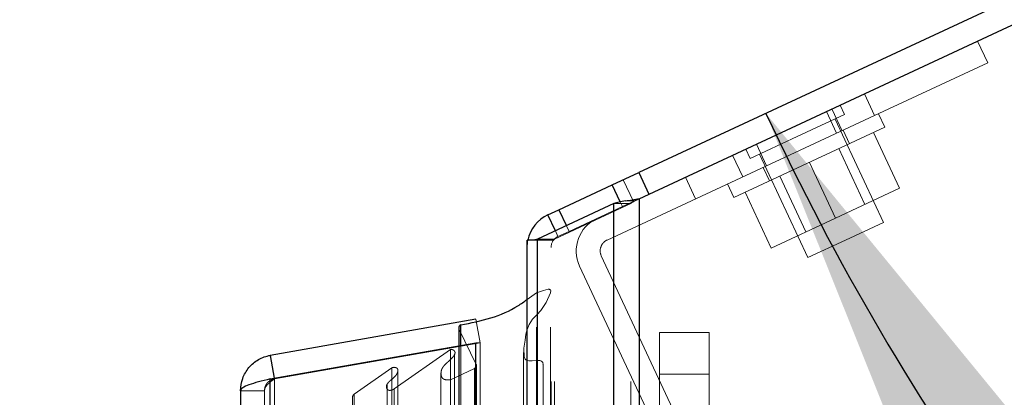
# Model space of a CAD drawing. Header units: inches. Extents: x 0.2 to 10.8, y 0.2 to 8.2.
# Tile 88 of 112: x 5.9568 to 6.2034, y 5.0658 to 5.1605. Entities that reach past the tile are written whole.
import ezdxf

# ---------------------------------------------------------------- set-up
doc = ezdxf.new("R2010")
doc.units = ezdxf.units.IN
doc.header["$MEASUREMENT"] = 0
doc.linetypes.add('HIDDEN', pattern=[0.07500000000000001, 0.05, -0.025])
doc.layers.add('DIMENSIONS', color=140, linetype='Continuous')
doc.styles.add('SLDTEXTSTYLE0', font='TXT', dxfattribs={"width": 0.7})
doc.dimstyles.new('SLDDIMSTYLE5', dxfattribs={"dimtxt": 0.0849609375, "dimasz": 0.13, "dimexe": 0, "dimexo": 0.0625, "dimgap": 0.021240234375, "dimtad": 0, "dimtih": 1, "dimtoh": 1, "dimdec": 4, "dimlfac": 12, "dimzin": 12, "dimdsep": 46, "dimtxsty": 'SLDTEXTSTYLE0', "dimsah": 1, "dimcen": 0.09, "dimadec": 0, "dimazin": 3, "dimtfac": 1, "dimtdec": 0, "dimtofl": 0, "dimtmove": 0, "dimatfit": 3, "dimfxl": 0, "dimfrac": 2, "dimtolj": 1, "dimtzin": 12, "dimarcsym": 0})

# ---------------------------------------------------------------- blocks, each defined once
blk = doc.blocks.new('_D_17')
at = {"layer": 'DIMENSIONS'}
blk.add_line((6.60817236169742, 5.415994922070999), (5.956803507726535, 5.415994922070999), dxfattribs=at)
for radius, start, end in [(0.6602016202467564, 158.6313524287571, 180), (0.6602016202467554, 205.000000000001, 226.3686475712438)]:
    blk.add_arc((6.742005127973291, 5.415994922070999), radius, start, end, dxfattribs=at)
for points in [[(6.081803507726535, 5.415994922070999), (6.114326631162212, 5.543439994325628), (6.074515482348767, 5.547322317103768)], [(6.143659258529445, 5.13698166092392), (6.192555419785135, 5.014878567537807), (6.226995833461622, 5.035222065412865)]]:
    blk.add_solid(points, dxfattribs=at)
at = {"layer": 'DIMENSIONS', "insert": (5.994988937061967, 5.320868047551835), "char_height": 0.08333333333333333, "attachment_point": 1, "style": 'SLDTEXTSTYLE0'}
blk.add_mtext('25°', dxfattribs=at)

msp = doc.modelspace()

# ---------------------------------------------------------------- linework, layer by layer
at = {"color": 7, "linetype": 'Continuous', "lineweight": 25}
for p, q in [((6.74200512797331, 5.415994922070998), (6.111862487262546, 5.122154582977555)), ((6.11195014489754, 5.115575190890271), (6.744540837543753, 5.410557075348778)), ((6.105186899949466, 5.119041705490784), (6.111862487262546, 5.122154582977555)), ((6.111862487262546, 5.122154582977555), (6.114398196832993, 5.116716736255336)), ((6.091835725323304, 5.112815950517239), (6.105186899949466, 5.119041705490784)), ((6.107183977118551, 5.114758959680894), (6.105186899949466, 5.119041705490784)), ((6.10558618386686, 5.114394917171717), (6.086510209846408, 5.105421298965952)), ((6.10558618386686, 3.169745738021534), (6.10558618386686, 5.114394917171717)), ((6.11195014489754, 5.115575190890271), (6.11195014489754, 3.169745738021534)), ((6.089070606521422, 5.111526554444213), (6.091835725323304, 5.112815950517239)), ((6.090944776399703, 5.107507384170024), (6.089070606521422, 5.111526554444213)), ((6.091835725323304, 5.112815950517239), (6.093705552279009, 5.108806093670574)), ((6.083874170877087, 3.169745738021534), (6.083874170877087, 5.105162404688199)), ((6.085571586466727, 5.105162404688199), (6.083874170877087, 5.105162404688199)), ((6.086510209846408, 3.169745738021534), (6.086510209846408, 5.105421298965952)), ((6.071071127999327, 5.085376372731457), (6.019550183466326, 5.076291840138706)), ((6.066761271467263, 5.083157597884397), (6.066761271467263, 5.078698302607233)), ((6.067270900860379, 5.07878816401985), (6.067270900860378, 5.083925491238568)), ((6.019550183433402, 5.070373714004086), (6.071071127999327, 5.079458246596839)), ((6.071071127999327, 3.19585015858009), (6.071071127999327, 5.079458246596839)), ((6.071071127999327, 5.079458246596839), (6.071140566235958, 5.079458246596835)), ((6.019550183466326, 5.076291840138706), (6.020562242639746, 5.070552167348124)), ((6.019550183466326, 3.204934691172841), (6.019550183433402, 5.070373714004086)), ((6.012113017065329, 5.067428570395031), (6.012113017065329, 3.207879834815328))]:
    msp.add_line(p, q, dxfattribs=at)
at = {"color": 7, "linetype": 'HIDDEN', "lineweight": 18}
for p, q in [((6.196686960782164, 5.155088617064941), (6.199222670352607, 5.149650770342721)), ((6.199222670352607, 5.149650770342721), (6.170900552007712, 5.136443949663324)), ((6.170900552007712, 5.136443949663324), (6.168364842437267, 5.141881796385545)), ((6.168364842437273, 5.141881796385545), (6.170900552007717, 5.136443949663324)), ((6.163342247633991, 5.136666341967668), (6.162241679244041, 5.139026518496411)), ((6.10390930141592, 5.105205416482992), (6.170900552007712, 5.136443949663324)), ((6.151541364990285, 5.13116350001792), (6.163342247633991, 5.136666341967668)), ((6.15883786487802, 5.137439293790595), (6.161373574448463, 5.132001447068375)), ((6.160208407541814, 5.138078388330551), (6.162744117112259, 5.13264054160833)), ((6.173442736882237, 5.133491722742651), (6.171857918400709, 5.136890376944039)), ((6.173088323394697, 5.109603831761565), (6.16098207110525, 5.13556577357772)), ((6.173442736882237, 5.133491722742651), (6.135679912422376, 5.115882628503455)), ((6.16456847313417, 5.12935358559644), (6.162983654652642, 5.132752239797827)), ((6.17064828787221, 5.13218864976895), (6.177163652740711, 5.118216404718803)), ((6.139740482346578, 5.125660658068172), (6.151541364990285, 5.13116350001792)), ((6.141326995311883, 5.129273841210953), (6.143862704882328, 5.123835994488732)), ((6.135322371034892, 5.126473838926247), (6.137858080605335, 5.121035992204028)), ((6.135322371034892, 5.126473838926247), (6.137858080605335, 5.121035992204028)), ((6.135322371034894, 5.126473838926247), (6.137858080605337, 5.121035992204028)), ((6.135322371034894, 5.126473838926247), (6.137858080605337, 5.121035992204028)), ((6.138639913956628, 5.128020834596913), (6.139740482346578, 5.125660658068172)), ((6.14210065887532, 5.126761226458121), (6.154206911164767, 5.100799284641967)), ((6.168474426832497, 5.114164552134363), (6.161959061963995, 5.128136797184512)), ((6.154561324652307, 5.124687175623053), (6.16107668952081, 5.110714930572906)), ((6.142969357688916, 5.123419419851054), (6.144554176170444, 5.120020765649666)), ((6.110487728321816, 5.11489325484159), (6.107952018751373, 5.120331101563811)), ((6.123521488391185, 5.120970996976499), (6.126057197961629, 5.11553315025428)), ((6.134095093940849, 5.119281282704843), (6.135679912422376, 5.115882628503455)), ((6.147163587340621, 5.121237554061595), (6.153678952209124, 5.107265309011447)), ((6.138474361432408, 5.117185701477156), (6.144989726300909, 5.103213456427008)), ((6.16107668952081, 5.110714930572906), (6.177163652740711, 5.118216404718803)), ((6.090752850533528, 5.105421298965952), (6.10982882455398, 5.114394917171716)), ((6.10982882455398, 5.114394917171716), (6.10558618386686, 5.114394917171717)), ((6.105586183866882, 3.169745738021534), (6.105586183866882, 5.114394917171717)), ((6.107722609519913, 5.113603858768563), (6.107183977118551, 5.114758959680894)), ((6.111913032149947, 5.115557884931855), (6.107722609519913, 5.113603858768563)), ((6.110802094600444, 5.115025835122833), (6.108505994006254, 5.115025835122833)), ((6.10982882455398, 3.169745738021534), (6.10982882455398, 5.114394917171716)), ((6.109828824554, 3.169745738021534), (6.109828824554, 5.114394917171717)), ((6.11195014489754, 5.115575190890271), (6.11195014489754, 3.169745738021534)), ((6.111950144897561, 3.169745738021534), (6.111950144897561, 5.115575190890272)), ((6.111950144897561, 3.169745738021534), (6.111950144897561, 5.115575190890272)), ((6.107722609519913, 5.113603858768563), (6.094371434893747, 5.107378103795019)), ((6.144989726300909, 5.103213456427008), (6.16107668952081, 5.110714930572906)), ((6.163647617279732, 5.105201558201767), (6.173088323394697, 5.109603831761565)), ((6.091606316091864, 5.106088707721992), (6.090944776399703, 5.107507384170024)), ((6.094371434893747, 5.107378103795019), (6.091606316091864, 5.106088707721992)), ((6.093705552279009, 5.108806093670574), (6.094371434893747, 5.107378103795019)), ((6.090439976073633, 5.105162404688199), (6.085571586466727, 5.105162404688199)), ((6.090752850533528, 5.105421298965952), (6.086510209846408, 5.105421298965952)), ((6.08651020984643, 3.169745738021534), (6.086510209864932, 5.105421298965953)), ((6.089874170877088, 3.169745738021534), (6.089874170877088, 5.105162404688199)), ((6.090752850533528, 3.169745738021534), (6.090752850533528, 5.105421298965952)), ((6.090752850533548, 3.169745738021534), (6.090752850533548, 5.105421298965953)), ((6.154206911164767, 5.100799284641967), (6.163647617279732, 5.105201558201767)), ((6.122743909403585, 5.0577158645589), (6.102458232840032, 5.101218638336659)), ((6.117306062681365, 5.055180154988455), (6.097020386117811, 5.098682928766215)), ((6.083874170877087, 5.090297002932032), (6.086255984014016, 5.091928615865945)), ((6.086255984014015, 3.183379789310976), (6.086255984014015, 5.091928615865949)), ((6.071071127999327, 5.085376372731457), (6.072113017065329, 5.079467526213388)), ((6.066845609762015, 3.192516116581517), (6.066845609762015, 5.082792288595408)), ((6.071146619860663, 5.073973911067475), (6.066845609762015, 5.082792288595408)), ((6.066845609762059, 3.192516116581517), (6.066845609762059, 5.082792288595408)), ((6.117001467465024, 5.08198300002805), (6.129501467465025, 5.08198300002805)), ((6.117001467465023, 5.071566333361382), (6.117001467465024, 5.08198300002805)), ((6.129501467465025, 5.08198300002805), (6.129501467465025, 5.071566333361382)), ((6.072113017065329, 5.079467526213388), (6.020592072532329, 5.070382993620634)), ((6.020592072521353, 5.070373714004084), (6.072113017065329, 5.079458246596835)), ((6.071140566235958, 5.079458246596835), (6.072113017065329, 5.079458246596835)), ((6.072113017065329, 3.19585015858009), (6.072113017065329, 5.079458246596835)), ((6.050617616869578, 5.067857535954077), (6.064707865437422, 5.077723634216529)), ((6.064707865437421, 3.197584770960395), (6.064707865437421, 5.07772363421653)), ((6.066761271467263, 5.078698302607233), (6.066761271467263, 3.19661010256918)), ((6.067270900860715, 3.196520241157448), (6.067270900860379, 5.07878816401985)), ((6.083000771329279, 5.076974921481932), (6.083000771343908, 3.198338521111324)), ((6.083000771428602, 5.076973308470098), (6.083000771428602, 3.198346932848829)), ((6.065700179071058, 3.198839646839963), (6.065700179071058, 5.076506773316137)), ((6.040600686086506, 5.066555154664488), (6.050033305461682, 5.073159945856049)), ((6.050033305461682, 3.202148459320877), (6.050033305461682, 5.073159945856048)), ((6.051464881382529, 5.072231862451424), (6.051464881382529, 5.072235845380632)), ((6.051464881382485, 3.203072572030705), (6.051464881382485, 5.072231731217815)), ((6.064676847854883, 5.070176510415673), (6.070695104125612, 5.073010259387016)), ((6.070695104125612, 3.202298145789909), (6.070695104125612, 5.073010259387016)), ((6.070695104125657, 3.202298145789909), (6.070695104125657, 5.073010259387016)), ((6.071146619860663, 3.20133449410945), (6.071146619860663, 5.073973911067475)), ((6.07117343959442, 3.201544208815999), (6.07117343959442, 5.073764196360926)), ((6.019550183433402, 5.070373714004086), (6.020592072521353, 5.070373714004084)), ((6.019550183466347, 5.070373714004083), (6.019550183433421, 3.204934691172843)), ((6.020562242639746, 5.070552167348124), (6.020592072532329, 5.070382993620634)), ((6.020592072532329, 3.204934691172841), (6.020592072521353, 5.070373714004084)), ((6.020592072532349, 5.070373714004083), (6.020592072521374, 3.204934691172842)), ((6.062310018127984, 5.071821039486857), (6.062310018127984, 5.071819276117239)), ((6.062310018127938, 5.07181914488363), (6.062310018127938, 3.203497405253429)), ((6.064676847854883, 3.205131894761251), (6.064676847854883, 5.070176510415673)), ((6.117001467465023, 5.023303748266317), (6.117001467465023, 5.071566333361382)), ((6.117001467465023, 5.071566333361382), (6.129501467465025, 5.071566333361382)), ((6.117001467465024, 5.071566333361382), (6.129501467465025, 5.071566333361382)), ((6.129501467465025, 5.071566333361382), (6.129501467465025, 5.023303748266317)), ((6.018113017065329, 5.067428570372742), (6.012113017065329, 5.067428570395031)), ((6.018113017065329, 5.067428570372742), (6.018113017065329, 3.207879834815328)), ((6.048852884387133, 5.069130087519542), (6.048852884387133, 5.06912684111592)), ((6.04885288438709, 5.06912670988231), (6.04885288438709, 3.206177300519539)), ((6.050617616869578, 3.207450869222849), (6.050617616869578, 5.067857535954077)), ((6.040167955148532, 3.209483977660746), (6.040167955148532, 5.065824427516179)), ((6.040600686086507, 3.208753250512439), (6.040600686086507, 5.066555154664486))]:
    msp.add_line(p, q, dxfattribs=at)
at = {"color": 7, "linetype": 'HIDDEN', "lineweight": 18, "flags": 128}
for points in [[(6.083874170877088, 5.103369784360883), (6.083964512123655, 5.104641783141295), (6.084054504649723, 5.105162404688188)], [(6.086255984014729, 5.09192861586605), (6.087964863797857, 5.092584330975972), (6.089130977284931, 5.092856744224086), (6.089368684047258, 5.092856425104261), (6.089478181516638, 5.09283950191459), (6.08957542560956, 5.092807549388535), (6.089655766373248, 5.092757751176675), (6.08971815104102, 5.092690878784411), (6.089794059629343, 5.092518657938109), (6.089767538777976, 5.091996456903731), (6.088684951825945, 5.089572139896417), (6.087299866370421, 5.087558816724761), (6.086293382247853, 5.08649134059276), (6.085240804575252, 5.085346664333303), (6.084372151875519, 5.084064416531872), (6.083850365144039, 5.082732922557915), (6.083592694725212, 5.081572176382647), (6.083367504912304, 5.080087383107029), (6.083074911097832, 5.078120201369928), (6.083114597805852, 5.075954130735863), (6.083380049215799, 5.075373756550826), (6.083569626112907, 5.075186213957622), (6.083767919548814, 5.075059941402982), (6.084008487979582, 5.074959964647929), (6.084326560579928, 5.074892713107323), (6.084716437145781, 5.074880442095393), (6.08516460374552, 5.074907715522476), (6.086245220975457, 5.075002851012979), (6.086531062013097, 5.075017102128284), (6.086608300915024, 5.075018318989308), (6.086630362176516, 5.075018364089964), (6.086637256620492, 5.075018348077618), (6.086639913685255, 5.075018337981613), (6.086640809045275, 5.075018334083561), (6.086641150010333, 5.075018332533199), (6.08664128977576, 5.075018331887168), (6.086641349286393, 5.075018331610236), (6.086641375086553, 5.075018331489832), (6.086641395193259, 5.075018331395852), (6.087037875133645, 5.074983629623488), (6.087333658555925, 5.074894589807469), (6.087575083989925, 5.074756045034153), (6.087772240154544, 5.074510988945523), (6.087865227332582, 5.074010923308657), (6.087852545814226, 5.073920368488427)], [(6.089763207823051, 3.183319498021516), (6.089763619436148, 4.130100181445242), (6.089763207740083, 5.091984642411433)], [(6.087863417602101, 3.201365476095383), (6.08786354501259, 4.122540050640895), (6.087863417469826, 5.073944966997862)], [(6.087863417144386, 3.201376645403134), (6.087863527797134, 4.099038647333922), (6.08786341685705, 5.073920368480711)]]:
    msp.add_lwpolyline(points, dxfattribs=at)
at = {"color": 7, "linetype": 'Continuous', "lineweight": 25}
for centre, radius, start, end in [((6.092874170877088, 5.103369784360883), 0.008999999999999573, 114.9999999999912, 168.510986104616), ((6.067594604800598, 5.083157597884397), 0.0008333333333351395, 112.8577604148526, 180)]:
    msp.add_arc(centre, radius, start, end, dxfattribs=at)
at = {"color": 7, "linetype": 'HIDDEN', "lineweight": 18}
for centre, radius, start, end in [((6.105177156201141, 5.102486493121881), 0.009000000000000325, 115.0000000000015, 204.9999999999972), ((6.092874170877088, 5.103369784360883), 0.003000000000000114, 115.0000000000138, 180), ((6.105177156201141, 5.102486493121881), 0.003000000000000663, 114.9999999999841, 204.9999999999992), ((6.067594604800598, 5.083157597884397), 0.0008333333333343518, 180, 205.9999999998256), ((6.070340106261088, 5.073764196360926), 0.0008333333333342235, 295.2138142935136, 14.57562494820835), ((6.041001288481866, 5.065824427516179), 0.0008333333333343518, 118.7326247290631, 180)]:
    msp.add_arc(centre, radius, start, end, dxfattribs=at)
at = {"color": 7, "linetype": 'Continuous', "lineweight": 25}
for points in [[(6.108505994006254, 5.115025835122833), (6.107415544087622, 5.114815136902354), (6.106420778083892, 5.114605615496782), (6.10558618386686, 5.114394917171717)], [(6.108505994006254, 5.115025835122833), (6.10959645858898, 5.115209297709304), (6.110769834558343, 5.115391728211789), (6.11195014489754, 5.11557519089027)], [(6.086510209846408, 5.105421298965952), (6.086168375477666, 5.105335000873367), (6.08585414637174, 5.105248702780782), (6.085571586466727, 5.105162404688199)]]:
    msp.add_open_spline(points, degree=3, dxfattribs=at)
at = {"color": 7, "linetype": 'HIDDEN', "lineweight": 18}
for points in [[(6.110802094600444, 5.115025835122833), (6.110438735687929, 5.114815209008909), (6.110106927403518, 5.114605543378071), (6.109828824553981, 5.114394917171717)], [(6.110802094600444, 5.115025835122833), (6.111164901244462, 5.115208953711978), (6.111557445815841, 5.115392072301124), (6.11195014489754, 5.11557519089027)], [(6.090752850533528, 5.105421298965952), (6.090638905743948, 5.105335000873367), (6.090534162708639, 5.105248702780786), (6.090439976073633, 5.105162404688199)]]:
    msp.add_open_spline(points, degree=3, dxfattribs=at)
at = {"color": 7, "linetype": 'Continuous', "lineweight": 25}
for points, knots in [([(6.067270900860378, 5.083925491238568), (6.06981596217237, 5.084429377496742), (6.074940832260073, 5.085444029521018), (6.080491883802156, 5.087870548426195), (6.083121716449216, 5.089757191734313), (6.083874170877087, 5.090297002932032)], [0, 0, 0, 0, 0.4132358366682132, 0.8321135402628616, 1, 1, 1, 1]), ([(6.012113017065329, 5.067428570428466), (6.012113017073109, 5.068475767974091), (6.012297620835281, 5.069522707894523), (6.013013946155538, 5.071490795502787), (6.013545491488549, 5.072411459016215), (6.014891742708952, 5.074015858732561), (6.015706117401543, 5.074699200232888), (6.017519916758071, 5.075746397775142), (6.018518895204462, 5.076109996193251), (6.019550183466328, 5.076291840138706)], [0, 0, 0, 0, 0.25, 0.25, 0.5, 0.5, 0.75, 0.75, 1, 1, 1, 1]), ([(6.019550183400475, 5.070373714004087), (6.01851889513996, 5.070128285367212), (6.017519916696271, 5.069882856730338), (6.015706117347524, 5.069391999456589), (6.014891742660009, 5.069146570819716), (6.013545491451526, 5.068655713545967), (6.013013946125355, 5.068410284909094), (6.012297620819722, 5.067919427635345), (6.012113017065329, 5.06767399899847), (6.012113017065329, 5.067428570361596)], [0, 0, 0, 0, 0.25, 0.25, 0.5, 0.5, 0.75, 0.75, 1, 1, 1, 1])]:
    msp.add_open_spline(points, degree=3, knots=knots, dxfattribs=at)
at = {"color": 7, "linetype": 'HIDDEN', "lineweight": 18}
for points, knots in [([(6.064707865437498, 5.077723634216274), (6.064743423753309, 5.077732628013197), (6.064816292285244, 5.077751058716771), (6.064937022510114, 5.077755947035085), (6.065064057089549, 5.077742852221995), (6.065195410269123, 5.077709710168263), (6.065326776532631, 5.077657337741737), (6.065453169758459, 5.077586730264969), (6.065568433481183, 5.077499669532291), (6.065673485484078, 5.077390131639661), (6.065782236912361, 5.077222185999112), (6.065878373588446, 5.07684732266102), (6.065651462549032, 5.076338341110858), (6.065204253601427, 5.075736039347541), (6.064602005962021, 5.075121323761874), (6.063867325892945, 5.074493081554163), (6.063273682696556, 5.073959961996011), (6.062889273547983, 5.073486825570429), (6.062641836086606, 5.073101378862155), (6.062428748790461, 5.072633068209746), (6.062296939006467, 5.072078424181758), (6.062303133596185, 5.071493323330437), (6.062430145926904, 5.070946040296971), (6.062664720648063, 5.070563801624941), (6.062963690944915, 5.070327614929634), (6.063328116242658, 5.070193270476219), (6.063746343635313, 5.070130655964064), (6.064207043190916, 5.070121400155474), (6.064518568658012, 5.070157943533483), (6.064676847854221, 5.070176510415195)], [0, 0, 0, 0, 0.008015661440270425, 0.01642624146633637, 0.02548130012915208, 0.03532265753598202, 0.04596837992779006, 0.05731829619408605, 0.0691868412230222, 0.08154973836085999, 0.09716460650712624, 0.1262066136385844, 0.1938647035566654, 0.2508569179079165, 0.3344528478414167, 0.4187957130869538, 0.5010146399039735, 0.5361129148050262, 0.5786151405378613, 0.6281782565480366, 0.6848127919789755, 0.7500089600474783, 0.8064906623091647, 0.8477527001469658, 0.8748195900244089, 0.9022650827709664, 0.9327237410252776, 0.9658184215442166, 1, 1, 1, 1]), ([(6.050033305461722, 5.07315994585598), (6.050074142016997, 5.073181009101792), (6.050156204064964, 5.073223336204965), (6.050300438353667, 5.073263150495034), (6.050454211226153, 5.073285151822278), (6.050615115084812, 5.07328783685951), (6.050777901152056, 5.073271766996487), (6.050937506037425, 5.073236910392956), (6.051088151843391, 5.073183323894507), (6.051223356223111, 5.073111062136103), (6.051361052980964, 5.07299929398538), (6.0514795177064, 5.072801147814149), (6.051509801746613, 5.072537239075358), (6.051482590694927, 5.072258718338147), (6.051351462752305, 5.071780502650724), (6.050908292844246, 5.071039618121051), (6.050112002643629, 5.070381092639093), (6.049455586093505, 5.069823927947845), (6.049034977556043, 5.069394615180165), (6.048714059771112, 5.068926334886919), (6.048574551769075, 5.068425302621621), (6.048707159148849, 5.067974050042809), (6.04896536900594, 5.067657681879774), (6.049227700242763, 5.067519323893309), (6.049489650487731, 5.067493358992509), (6.049756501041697, 5.06752983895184), (6.050024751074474, 5.067607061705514), (6.050313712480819, 5.067721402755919), (6.050502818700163, 5.06780611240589), (6.050617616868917, 5.067857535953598)], [0, 0, 0, 0, 0.01286879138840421, 0.02586014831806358, 0.03915414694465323, 0.05280973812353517, 0.06678895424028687, 0.08099193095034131, 0.09530063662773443, 0.1096358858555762, 0.1240351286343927, 0.1483514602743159, 0.1869717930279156, 0.2169893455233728, 0.2495702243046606, 0.3631535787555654, 0.4986136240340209, 0.5635885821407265, 0.6272607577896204, 0.6891535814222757, 0.7481889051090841, 0.8066944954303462, 0.8499554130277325, 0.8739836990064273, 0.8919318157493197, 0.9150774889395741, 0.9430074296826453, 0.9654022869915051, 0.9999999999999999, 0.9999999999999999, 0.9999999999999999, 0.9999999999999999]), ([(6.020592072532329, 5.070382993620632), (6.020494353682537, 5.07036284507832), (6.020298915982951, 5.070322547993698), (6.020015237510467, 5.070225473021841), (6.01974209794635, 5.070102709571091), (6.019482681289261, 5.06995280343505), (6.019239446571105, 5.069777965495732), (6.019014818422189, 5.069579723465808), (6.018760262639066, 5.069305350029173), (6.018501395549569, 5.068936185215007), (6.018280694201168, 5.068459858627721), (6.018139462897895, 5.067952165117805), (6.01812183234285, 5.067603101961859), (6.018113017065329, 5.067428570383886)], [0, 0, 0, 0, 0.07144899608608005, 0.1428979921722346, 0.214346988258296, 0.2857959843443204, 0.3572449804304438, 0.4286939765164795, 0.5001429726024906, 0.6251072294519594, 0.7500714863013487, 0.8750357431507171, 1, 1, 1, 1]), ([(6.018113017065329, 5.067428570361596), (6.018115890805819, 5.06749869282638), (6.0181216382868, 5.067638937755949), (6.018167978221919, 5.067849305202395), (6.018241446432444, 5.06805967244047), (6.018344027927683, 5.068270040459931), (6.018473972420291, 5.068480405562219), (6.018630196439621, 5.068690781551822), (6.018856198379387, 5.068953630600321), (6.019174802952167, 5.069269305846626), (6.019605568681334, 5.069637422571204), (6.02008102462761, 5.07000557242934), (6.020421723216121, 5.070251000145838), (6.020592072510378, 5.070373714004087)], [0, 0, 0, 0, 0.07144899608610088, 0.1428979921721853, 0.2143469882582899, 0.2857959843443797, 0.3572449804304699, 0.4286939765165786, 0.5001429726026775, 0.6251072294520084, 0.750071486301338, 0.8750357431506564, 0.9999999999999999, 0.9999999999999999, 0.9999999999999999, 0.9999999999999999])]:
    msp.add_open_spline(points, degree=3, knots=knots, dxfattribs=at)

# ---------------------------------------------------------------- dimensions: what is measured, and where the dimension line sits
at = {"layer": 'DIMENSIONS'}
dim = msp.add_angular_dim_2l(base=(6.093249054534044, 5.538394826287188), line1=((6.65817236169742, 5.415994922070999), (6.742005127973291, 5.415994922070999)), line2=((6.105186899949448, 5.119041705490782), (6.742005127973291, 5.415994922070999)), dimstyle='SLDDIMSTYLE5', dxfattribs=at)
dim.commit()
dim.dimension.update_dxf_attribs({"geometry": '_D_17', "text_midpoint": (6.095760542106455, 5.280961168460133), "dimtype": 162})

doc.saveas('drawing.dxf')
